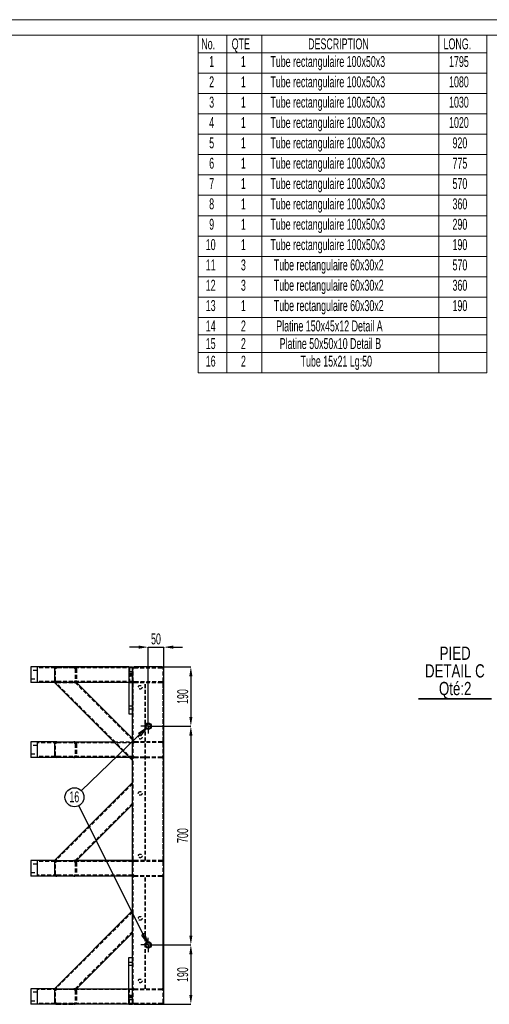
# Model space of a CAD drawing. Header units: millimetres. Extents: x -17 to 841, y -9 to 594.
# Tile 10 of 15: x 400 to 550, y 279 to 594. Entities that reach past the tile are written whole.
import ezdxf

# ---------------------------------------------------------------- set-up
doc = ezdxf.new("R2010")
doc.units = ezdxf.units.MM
doc.header["$PDSIZE"] = -1
doc.linetypes.add('CENTERX2', pattern=[20.32, 12.7, -2.54, 2.54, -2.54])
doc.linetypes.add('HIDDEN', pattern=[1.905, 1.27, -0.635])
for name, color, linetype in [('COTES', 1, 'Continuous'), ('NOTES', 6, 'Continuous'), ('TRAIT-FINS', 9, 'Continuous'), ('TRAIT-MIXTES', 3, 'CENTERX2'), ('TRAIT-TIRET', 2, 'HIDDEN')]:
    doc.layers.add(name, color=color, linetype=linetype)
doc.layers.add('TRAIT-FORT', color=4, linetype='Continuous', lineweight=25)
doc.styles.add('SLDTEXTSTYLE0', font='TXT', dxfattribs={"width": 0.75})
doc.styles.add('SLDTEXTSTYLE1', font='TXT', dxfattribs={"width": 0.605})
doc.dimstyles.new('SLDDIMSTYLE0', dxfattribs={"dimtxt": 3.5, "dimasz": 3, "dimexe": 0, "dimexo": 0.0625, "dimgap": 0.875, "dimtad": 1, "dimlfac": 10, "dimrnd": 1e-09, "dimzin": 12, "dimdsep": 46, "dimtxsty": 'SLDTEXTSTYLE1', "dimsah": 1, "dimcen": 0.09, "dimadec": 0, "dimazin": 3, "dimtfac": 1, "dimtofl": 0, "dimtmove": 0, "dimatfit": 3, "dimfxl": 1, "dimfrac": 2, "dimtolj": 1, "dimtzin": 12, "dimarcsym": 0})
doc.dimstyles.new('SLDDIMSTYLE1', dxfattribs={"dimtxt": 3.5, "dimasz": 3, "dimexe": 0, "dimexo": 0.0625, "dimgap": 0.875, "dimtad": 1, "dimlfac": 10, "dimrnd": 1e-09, "dimzin": 12, "dimdsep": 46, "dimtxsty": 'SLDTEXTSTYLE1', "dimsah": 1, "dimcen": 0.09, "dimadec": 0, "dimazin": 3, "dimtfac": 1, "dimtmove": 0, "dimatfit": 0, "dimfxl": 1, "dimfrac": 2, "dimtolj": 1, "dimtzin": 12, "dimarcsym": 0})
doc.dimstyles.new('SLDDIMSTYLE4', dxfattribs={"dimtxt": 0.18, "dimasz": 3, "dimexe": 0, "dimexo": 0.0625, "dimgap": 0, "dimtad": 0, "dimtih": 1, "dimtoh": 1, "dimdec": 0, "dimrnd": 1e-09, "dimzin": 0, "dimdsep": 46, "dimtxsty": 'Standard', "dimblk1": 'CLOSED', "dimblk2": 'CLOSED', "dimsah": 1, "dimcen": 0.09, "dimadec": 0, "dimazin": 0, "dimtfac": 3, "dimtdec": 0, "dimtofl": 0, "dimtmove": 0, "dimatfit": 3, "dimldrblk": 'CLOSED', "dimfxl": 1, "dimfrac": 2, "dimtolj": 1, "dimtzin": 0, "dimarcsym": 0})

# ---------------------------------------------------------------- blocks, each defined once
blk = doc.blocks.new('SW_TABLEANNOTATION_0')
at = {"color": 0, "linetype": 'Continuous', "lineweight": 18}
for p, q in [((0, 0), (0, -108.07)), ((92.22, 0), (0, 0)), ((9.16, 0), (9.16, -5.64)), ((20.29, 0), (20.29, -5.64)), ((76.91, 0), (76.91, -5.64)), ((92.22, -108.07), (92.22, 0)), ((0, -5.64), (92.22, -5.64)), ((9.16, -5.64), (9.16, -108.07)), ((20.29, -5.64), (20.29, -108.07)), ((76.91, -5.64), (76.91, -108.07)), ((0, -12.15), (92.22, -12.15)), ((0, -18.66), (92.22, -18.66)), ((0, -25.17), (92.22, -25.17)), ((0, -31.68), (92.22, -31.68)), ((0, -38.19), (92.22, -38.19)), ((0, -44.7), (92.22, -44.7)), ((0, -51.21), (92.22, -51.21)), ((0, -57.73), (92.22, -57.73)), ((0, -64.24), (92.22, -64.24)), ((0, -70.75), (92.22, -70.75)), ((0, -77.26), (92.22, -77.26)), ((0, -83.77), (92.22, -83.77)), ((0, -90.28), (92.22, -90.28)), ((0, -95.92), (92.22, -95.92)), ((0, -101.56), (92.22, -101.56)), ((0, -108.07), (92.22, -108.07))]:
    blk.add_line(p, q, dxfattribs=at)
at = {"color": 0, "linetype": 'Continuous', "lineweight": 18, "char_height": 3.5, "attachment_point": 1, "style": 'SLDTEXTSTYLE1'}
for s, insert in [('No.', (0.96, -1)), ('QTE', (10.68, -1)), ('DESCRIPTION', (35.13, -1)), ('LONG.', (78.43, -1)), ('1', (3.48, -6.64)), ('1', (13.63, -6.64)), ('Tube rectangulaire 100x50x3', (23.06, -6.64)), ('1795', (80.18, -6.64)), ('2', (3.48, -13.15)), ('1', (13.63, -13.15)), ('Tube rectangulaire 100x50x3', (23.06, -13.15)), ('1080', (80.18, -13.15)), ('3', (3.48, -19.66)), ('1', (13.63, -19.66)), ('Tube rectangulaire 100x50x3', (23.06, -19.66)), ('1030', (80.18, -19.66)), ('4', (3.48, -26.17)), ('1', (13.63, -26.17)), ('Tube rectangulaire 100x50x3', (23.06, -26.17)), ('1020', (80.18, -26.17)), ('5', (3.48, -32.68)), ('1', (13.63, -32.68)), ('Tube rectangulaire 100x50x3', (23.06, -32.68)), ('920', (81.28, -32.68)), ('6', (3.48, -39.19)), ('1', (13.63, -39.19)), ('Tube rectangulaire 100x50x3', (23.06, -39.19)), ('775', (81.28, -39.19)), ('7', (3.48, -45.7)), ('1', (13.63, -45.7)), ('Tube rectangulaire 100x50x3', (23.06, -45.7)), ('570', (81.28, -45.7)), ('8', (3.48, -52.21)), ('1', (13.63, -52.21)), ('Tube rectangulaire 100x50x3', (23.06, -52.21)), ('360', (81.28, -52.21)), ('9', (3.48, -58.73)), ('1', (13.63, -58.73)), ('Tube rectangulaire 100x50x3', (23.06, -58.73)), ('290', (81.28, -58.73)), ('10', (2.39, -65.24)), ('1', (13.63, -65.24)), ('Tube rectangulaire 100x50x3', (23.06, -65.24)), ('190', (81.28, -65.24)), ('11', (2.39, -71.75)), ('3', (13.63, -71.75)), ('Tube rectangulaire 60x30x2', (24.16, -71.75)), ('570', (81.28, -71.75)), ('12', (2.39, -78.26)), ('3', (13.63, -78.26)), ('Tube rectangulaire 60x30x2', (24.16, -78.26)), ('360', (81.28, -78.26)), ('13', (2.39, -84.77)), ('1', (13.63, -84.77)), ('Tube rectangulaire 60x30x2', (24.16, -84.77)), ('190', (81.28, -84.77)), ('14', (2.39, -91.28)), ('2', (13.63, -91.28)), ('Platine 150x45x12 Detail A', (24.93, -91.28)), ('15', (2.39, -96.92)), ('2', (13.63, -96.92)), ('Platine 50x50x10 Detail B', (26.02, -96.92)), ('16', (2.39, -102.56)), ('2', (13.63, -102.56)), ('Tube 15x21 Lg:50', (32.71, -102.56))]:
    blk.add_mtext(s, dxfattribs=dict(at, insert=insert))
blk = doc.blocks.new('_D_35')
at = {"layer": 'COTES', "color": 0, "lineweight": -2, "transparency": 16777216}
for p, q in [((443.64, 367.84), (454.93, 367.84)), ((454.93, 364.84), (454.93, 300.84)), ((443.64, 297.84), (454.93, 297.84))]:
    blk.add_line(p, q, dxfattribs=at)
at = {"layer": 'COTES', "color": 0, "transparency": 16777216}
for points in [[(454.43, 364.84), (455.43, 364.84), (454.93, 367.84)], [(454.43, 300.84), (455.43, 300.84), (454.93, 297.84)]]:
    blk.add_solid(points, dxfattribs=at)
at = {"layer": 'Defpoints', "color": 0, "transparency": 16777216}
for p in [(443.58, 367.84), (443.58, 297.84), (454.93, 297.84)]:
    blk.add_point(p, dxfattribs=at)
at = {"layer": 'COTES', "color": 0, "transparency": 16777216, "insert": (450.55, 332.84), "char_height": 3.5, "attachment_point": 2, "rotation": 90, "style": 'SLDTEXTSTYLE1'}
blk.add_mtext('\\A1;700', dxfattribs=at)
blk = doc.blocks.new('_D_36')
at = {"layer": 'COTES', "color": 0, "lineweight": -2, "transparency": 16777216}
for p, q in [((445.84, 386.84), (454.93, 386.84)), ((454.93, 383.84), (454.93, 370.84)), ((443.64, 367.84), (454.93, 367.84))]:
    blk.add_line(p, q, dxfattribs=at)
at = {"layer": 'COTES', "color": 0, "transparency": 16777216}
for points in [[(454.43, 383.84), (455.43, 383.84), (454.93, 386.84)], [(454.43, 370.84), (455.43, 370.84), (454.93, 367.84)]]:
    blk.add_solid(points, dxfattribs=at)
at = {"layer": 'Defpoints', "color": 0, "transparency": 16777216}
for p in [(445.78, 386.84), (443.58, 367.84), (454.93, 367.84)]:
    blk.add_point(p, dxfattribs=at)
at = {"layer": 'COTES', "color": 0, "transparency": 16777216, "insert": (450.55, 377.34), "char_height": 3.5, "attachment_point": 2, "rotation": 90, "style": 'SLDTEXTSTYLE1'}
blk.add_mtext('\\A1;190', dxfattribs=at)
blk = doc.blocks.new('_D_37')
at = {"layer": 'COTES', "color": 0, "lineweight": -2, "transparency": 16777216}
for p, q in [((438.28, 393.16), (435.28, 393.16)), ((441.28, 370.2), (441.28, 393.16)), ((441.28, 393.16), (446.28, 393.16)), ((446.28, 386.4), (446.28, 393.16)), ((449.28, 393.16), (452.28, 393.16))]:
    blk.add_line(p, q, dxfattribs=at)
at = {"layer": 'COTES', "color": 0, "transparency": 16777216}
for points in [[(438.28, 393.66), (438.28, 392.66), (441.28, 393.16)], [(449.28, 393.66), (449.28, 392.66), (446.28, 393.16)]]:
    blk.add_solid(points, dxfattribs=at)
at = {"layer": 'Defpoints', "color": 0, "transparency": 16777216}
for p in [(446.28, 393.16), (446.28, 386.34), (441.28, 370.14)]:
    blk.add_point(p, dxfattribs=at)
at = {"layer": 'COTES', "color": 0, "transparency": 16777216, "insert": (443.78, 397.54), "char_height": 3.5, "attachment_point": 2, "style": 'SLDTEXTSTYLE1'}
blk.add_mtext('\\A1;50', dxfattribs=at)
blk = doc.blocks.new('_D_38')
at = {"layer": 'COTES', "color": 0, "lineweight": -2, "transparency": 16777216}
for p, q in [((443.64, 297.84), (454.93, 297.84)), ((454.93, 294.84), (454.93, 281.84)), ((445.84, 278.84), (454.93, 278.84))]:
    blk.add_line(p, q, dxfattribs=at)
at = {"layer": 'COTES', "color": 0, "transparency": 16777216}
for points in [[(454.43, 294.84), (455.43, 294.84), (454.93, 297.84)], [(454.43, 281.84), (455.43, 281.84), (454.93, 278.84)]]:
    blk.add_solid(points, dxfattribs=at)
at = {"layer": 'Defpoints', "color": 0, "transparency": 16777216}
for p in [(443.58, 297.84), (445.78, 278.84), (454.93, 278.84)]:
    blk.add_point(p, dxfattribs=at)
at = {"layer": 'COTES', "color": 0, "transparency": 16777216, "insert": (450.55, 288.34), "char_height": 3.5, "attachment_point": 2, "rotation": 90, "style": 'SLDTEXTSTYLE1'}
blk.add_mtext('\\A1;190', dxfattribs=at)
blk = doc.blocks.new('SW_NOTE_4')
at = {"layer": 'NOTES', "color": 0}
blk.add_circle((-2.18, -2.11), 3.04, dxfattribs=at)
at = {"layer": 'NOTES', "color": 0, "insert": (-2.23, -0.22), "char_height": 3.5, "attachment_point": 2, "style": 'SLDTEXTSTYLE1'}
blk.add_mtext('16', dxfattribs=at)
blk = doc.blocks.new('_Closed')
at = {"color": 0, "linetype": 'ByBlock', "lineweight": -2}
for p, q in [((-1, 0.166667), (0, 0)), ((-1, 0.166667), (-1, -0.166667)), ((0, 0), (-1, -0.166667)), ((0, 0), (-1, 0))]:
    blk.add_line(p, q, dxfattribs=at)
blk = doc.blocks.new('SW_CENTERMARKSYMBOL_17')
at = {"layer": 'TRAIT-MIXTES', "color": 0}
for p, q in [((-1.25, 0), (-2.3, 0)), ((0, 0), (-1.25, 0)), ((0, 1.25), (0, 2.3)), ((0, 0), (0, 1.25)), ((0, 0), (0, -1.25)), ((0, 0), (1.25, 0)), ((1.25, 0), (2.3, 0)), ((0, -1.25), (0, -2.3))]:
    blk.add_line(p, q, dxfattribs=at)
blk = doc.blocks.new('SW_CENTERMARKSYMBOL_18')
at = {"layer": 'TRAIT-MIXTES', "color": 0}
for p, q in [((-1.25, 0), (-2.3, 0)), ((0, 0), (-1.25, 0)), ((0, 1.25), (0, 2.3)), ((0, 0), (0, 1.25)), ((0, 0), (0, -1.25)), ((0, 0), (1.25, 0)), ((1.25, 0), (2.3, 0)), ((0, -1.25), (0, -2.3))]:
    blk.add_line(p, q, dxfattribs=at)
blk = doc.blocks.new('SW_NOTE_31')
at = {"layer": 'NOTES', "color": 0}
for p, q in [((-23.43, 0), (0, 0)), ((0, 0), (-23.43, 0)), ((-23.43, 0), (0, 0)), ((0, 0), (-23.43, 0)), ((-23.43, 0), (0, 0)), ((0, 0), (-23.43, 0))]:
    blk.add_line(p, q, dxfattribs=at)
at = {"layer": 'NOTES', "color": 0, "char_height": 4.233, "attachment_point": 2, "style": 'SLDTEXTSTYLE0'}
for s, insert in [('PIED', (-11.65, 16.76)), ('DETAIL C', (-11.76, 11.11)), ('Qté:2', (-11.65, 5.47))]:
    blk.add_mtext(s, dxfattribs=dict(at, insert=insert))

msp = doc.modelspace()

# ---------------------------------------------------------------- linework, layer by layer
at = {"lineweight": 18}
for p, q in [((841, 594), (0, 594)), ((836, 589), (5, 589))]:
    msp.add_line(p, q, dxfattribs=at)
at = {"layer": 'TRAIT-FINS', "lineweight": 18}
for p, q in [((435.280491, 384.735432), (436.280491, 384.735432)), ((435.280491, 384.735432), (436.280491, 384.735432)), ((435.280491, 383.935432), (436.280491, 383.935432)), ((435.280491, 383.935432), (436.280491, 383.935432)), ((436.280491, 383.935432), (436.280491, 383.985432)), ((436.280491, 383.935432), (436.280491, 383.985432)), ((435.280491, 281.735432), (436.280491, 281.735432)), ((435.280491, 281.735432), (436.280491, 281.735432)), ((435.280491, 280.935432), (436.280491, 280.935432)), ((435.280491, 280.935432), (436.280491, 280.935432)), ((436.280491, 280.935432), (436.280491, 281.735432)), ((436.280491, 280.935432), (436.280491, 281.735432))]:
    msp.add_line(p, q, dxfattribs=at)
at = {"layer": 'TRAIT-FORT', "lineweight": 25}
for p, q in [((405.780491, 386.835532), (403.780491, 386.835532)), ((403.780491, 386.835532), (403.780491, 381.835532)), ((405.780491, 386.835532), (405.780491, 381.835532)), ((435.080491, 386.835432), (405.780491, 386.835432)), ((411.280491, 386.225432), (411.280491, 382.435432)), ((412.129019, 386.825432), (435.080491, 386.825432)), ((435.080491, 386.835432), (435.080491, 371.835432)), ((435.080491, 386.835432), (436.280491, 386.835432)), ((436.280491, 386.835432), (436.280491, 371.835432)), ((436.280491, 279.335432), (436.280491, 386.335432)), ((445.780491, 386.835432), (436.780491, 386.835432)), ((446.280491, 279.335432), (446.280491, 386.335432)), ((405.780491, 381.835532), (403.780491, 381.835532)), ((411.29482, 381.835632), (405.780491, 381.835632)), ((436.280491, 356.835632), (411.280491, 381.835632)), ((411.29482, 381.835632), (412.129019, 381.835632)), ((435.080491, 381.835432), (412.129019, 381.835432)), ((418.351759, 381.835432), (436.280491, 363.9067)), ((435.080491, 371.835432), (436.280491, 371.835432)), ((405.780491, 362.835532), (403.780491, 362.835532)), ((403.780491, 362.835532), (403.780491, 357.835532)), ((405.780491, 362.835532), (405.780491, 357.835532)), ((412.129019, 362.835432), (405.780491, 362.835432)), ((412.129019, 362.835432), (430.280691, 362.835432)), ((411.280491, 362.235432), (411.280491, 358.445432)), ((405.780491, 357.835532), (403.780491, 357.835532)), ((435.280491, 357.835632), (405.780491, 357.835632)), ((435.270691, 357.845432), (412.129019, 357.845432)), ((411.280491, 324.835232), (436.280491, 349.835232)), ((436.280491, 342.764164), (418.351559, 324.835232)), ((405.780491, 324.835332), (403.780491, 324.835332)), ((403.780491, 324.835332), (403.780491, 319.835332)), ((405.780491, 324.835332), (405.780491, 319.835332)), ((411.292311, 324.835232), (405.780491, 324.835232)), ((412.129019, 324.835232), (411.292311, 324.835232)), ((412.129019, 324.835232), (417.503031, 324.835232)), ((412.129019, 324.825432), (436.280491, 324.825432)), ((418.339739, 324.835232), (417.503031, 324.835232)), ((436.280491, 324.835232), (418.339739, 324.835232)), ((411.280491, 324.225432), (411.280491, 320.435432)), ((405.780491, 319.835332), (403.780491, 319.835332)), ((412.129019, 319.835432), (405.780491, 319.835432)), ((436.280491, 319.835432), (412.129019, 319.835432)), ((411.280491, 283.835232), (436.280491, 308.835232)), ((436.280491, 301.764164), (418.351559, 283.835232)), ((435.080491, 278.835432), (435.080491, 293.835432)), ((435.080491, 293.835432), (436.280491, 293.835432)), ((436.280491, 278.835432), (436.280491, 293.835432)), ((405.780491, 283.835332), (403.780491, 283.835332)), ((403.780491, 283.835332), (403.780491, 278.835332)), ((405.780491, 283.835332), (405.780491, 278.835332)), ((411.292359, 283.835232), (405.780491, 283.835232)), ((412.129019, 283.835232), (411.292359, 283.835232)), ((412.129019, 283.835232), (435.080491, 283.835232)), ((418.351759, 283.835432), (435.080491, 283.835432)), ((411.280491, 283.235232), (411.280491, 279.445232)), ((405.780491, 278.835332), (403.780491, 278.835332)), ((435.080491, 278.835432), (405.780491, 278.835432)), ((435.080491, 278.845232), (412.129019, 278.845232)), ((435.080491, 278.835432), (436.280491, 278.835432)), ((436.780491, 278.835432), (445.780491, 278.835432))]:
    msp.add_line(p, q, dxfattribs=at)
for centre, radius in [((441.280491, 367.835432), 1.05), ((441.280491, 367.835432), 0.75), ((441.280491, 297.835432), 1.05), ((441.280491, 297.835432), 0.75)]:
    msp.add_circle(centre, radius, dxfattribs=at)
for centre, start, end in [((436.780491, 386.335432), 90, 180), ((445.780491, 386.335432), 0, 90), ((436.780491, 279.335432), 180, 270), ((445.780491, 279.335432), 270, 360)]:
    msp.add_arc(centre, 0.5, start, end, dxfattribs=at)
for centre, major_axis, start_param, end_param in [((412.129019, 386.225432), (-0.848528, 0), 4.7123889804, 6.2831853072), ((412.129019, 382.435432), (0.848528, 0), 3.1415926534, 4.7123889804), ((412.129019, 362.235432), (-0.848528, 0), 4.7123889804, 6.2831853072), ((412.129019, 358.445432), (0.848528, 0), 3.1415926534, 4.7123889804), ((412.129019, 324.225432), (-0.848528, 0), 4.7123889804, 6.2831853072), ((412.129019, 320.435432), (0.848528, 0), 3.1415926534, 4.7123889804), ((412.129019, 283.235232), (-0.848528, 0), 4.7123889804, 6.2831853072), ((412.129019, 279.445232), (0.848528, 0), 3.1415926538, 4.7123889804)]:
    msp.add_ellipse(centre, major_axis=major_axis, ratio=0.7071067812, start_param=start_param, end_param=end_param, dxfattribs=at)
at = {"layer": 'TRAIT-TIRET'}
for p, q in [((405.780491, 385.685532), (403.780491, 385.685532)), ((436.280491, 386.535432), (405.780491, 386.535432)), ((411.280491, 386.235432), (411.280491, 386.225632)), ((411.280491, 386.225432), (411.280491, 386.225632)), ((411.704755, 386.225632), (411.704755, 386.235432)), ((411.704755, 386.225632), (411.704755, 386.225432)), ((411.704755, 382.435432), (411.704755, 386.225432)), ((412.129019, 386.825632), (417.503031, 386.825632)), ((417.503031, 386.525632), (412.129019, 386.525632)), ((436.280491, 386.525432), (412.129019, 386.525432)), ((417.503031, 386.825632), (436.280491, 386.825632)), ((436.280491, 386.525632), (417.503031, 386.525632)), ((417.927295, 386.235432), (417.927295, 386.225632)), ((417.927295, 386.225432), (417.927295, 386.225632)), ((417.927295, 386.225432), (417.927295, 382.435432)), ((418.351559, 386.235432), (418.351559, 386.225632)), ((418.351559, 386.225432), (418.351559, 386.225632)), ((418.351559, 386.225432), (418.351559, 382.435432)), ((435.080491, 386.825432), (436.280491, 386.825432)), ((436.280491, 385.260432), (435.080491, 385.260432)), ((435.280491, 386.835432), (435.280491, 381.835432)), ((436.280491, 384.685432), (435.280491, 384.685432)), ((436.530491, 279.335432), (436.530491, 386.335432)), ((436.780491, 386.585432), (445.780491, 386.585432)), ((438.130491, 386.835432), (438.130491, 386.585432)), ((439.330491, 386.585432), (439.330491, 386.835432)), ((446.030491, 279.335432), (446.030491, 386.335432)), ((403.780491, 382.985532), (405.780491, 382.985532)), ((436.280491, 382.135632), (405.780491, 382.135632)), ((436.280491, 357.259896), (411.704755, 381.835632)), ((436.280491, 382.145432), (412.129019, 382.145432)), ((436.280491, 382.135432), (412.129019, 382.135432)), ((436.280491, 381.845432), (412.129019, 381.845432)), ((412.129019, 381.835632), (417.503031, 381.835632)), ((417.503031, 381.835632), (418.33723, 381.835632)), ((436.280491, 363.482436), (417.927295, 381.835632)), ((436.280491, 381.835632), (418.33723, 381.835632)), ((418.351559, 381.835632), (418.351759, 381.835432)), ((435.080491, 384.410432), (436.280491, 384.410432)), ((435.280491, 381.835432), (435.080491, 381.835432)), ((435.280491, 383.985432), (436.280491, 383.985432)), ((435.280491, 381.835432), (436.280491, 381.835432)), ((436.280491, 381.835432), (436.780491, 381.835432)), ((445.780491, 382.085432), (436.780491, 382.085432)), ((436.780491, 381.835432), (445.780491, 381.835432)), ((438.130491, 382.085432), (438.130491, 381.835432)), ((439.330491, 381.835432), (439.330491, 382.085432)), ((440.280491, 324.835432), (440.280491, 381.835432)), ((440.480491, 324.835432), (440.480491, 381.835432)), ((445.880491, 381.835432), (445.780491, 381.835432)), ((446.280491, 381.835432), (445.880491, 381.835432)), ((446.080491, 324.835432), (446.080491, 381.835432)), ((436.280491, 374.260432), (435.080491, 374.260432)), ((435.080491, 373.410432), (436.280491, 373.410432)), ((412.129019, 362.535432), (405.780491, 362.535432)), ((436.280491, 362.535432), (412.129019, 362.535432)), ((430.280691, 362.835432), (436.280491, 362.835432)), ((436.780491, 362.835432), (436.280491, 362.835432)), ((445.780491, 362.835432), (436.780491, 362.835432)), ((445.780491, 362.585432), (436.780491, 362.585432)), ((438.130491, 362.835432), (438.130491, 362.585432)), ((439.330491, 362.585432), (439.330491, 362.835432)), ((446.280491, 362.835432), (445.780491, 362.835432)), ((405.780491, 361.685532), (403.780491, 361.685532)), ((411.704755, 358.445432), (411.704755, 362.235432)), ((417.927295, 362.235432), (417.927295, 358.445432)), ((418.351559, 362.235432), (418.351559, 358.445432)), ((403.780491, 358.985532), (405.780491, 358.985532)), ((436.280491, 358.135632), (405.780491, 358.135632)), ((436.280491, 358.145432), (412.129019, 358.145432)), ((436.280491, 357.845432), (435.270691, 357.845432)), ((436.280491, 357.835632), (435.280491, 357.835632)), ((436.780491, 358.085432), (445.780491, 358.085432)), ((436.780491, 357.835432), (445.780491, 357.835432)), ((438.130491, 358.085432), (438.130491, 357.835432)), ((439.330491, 357.835432), (439.330491, 358.085432)), ((436.280491, 349.410968), (411.704755, 324.835232)), ((436.280491, 343.188428), (417.927295, 324.835232)), ((436.780491, 324.835432), (436.280491, 324.835432)), ((445.780491, 324.835432), (436.780491, 324.835432)), ((445.880491, 324.835432), (445.780491, 324.835432)), ((446.280491, 324.835432), (445.880491, 324.835432)), ((405.780491, 323.685332), (403.780491, 323.685332)), ((436.280491, 324.535232), (405.780491, 324.535232)), ((411.704755, 320.435432), (411.704755, 324.225432)), ((436.280491, 324.525432), (412.129019, 324.525432)), ((417.927295, 324.225432), (417.927295, 320.435432)), ((418.351559, 324.225432), (418.351559, 320.435432)), ((445.780491, 324.585432), (436.780491, 324.585432)), ((403.780491, 320.985332), (405.780491, 320.985332)), ((412.129019, 320.135432), (405.780491, 320.135432)), ((436.280491, 320.135432), (412.129019, 320.135432)), ((436.280491, 319.835432), (436.780491, 319.835432)), ((436.780491, 320.085432), (445.780491, 320.085432)), ((436.780491, 319.835432), (445.780491, 319.835432)), ((440.280491, 283.835432), (440.280491, 319.835432)), ((440.480491, 283.835432), (440.480491, 319.835432)), ((445.880491, 319.835432), (445.780491, 319.835432)), ((446.280491, 319.835432), (445.880491, 319.835432)), ((446.080491, 283.835432), (446.080491, 319.835432)), ((436.280491, 308.410968), (411.704755, 283.835232)), ((436.280491, 302.188428), (417.927295, 283.835232)), ((436.280491, 292.260432), (435.080491, 292.260432)), ((435.080491, 291.410432), (436.280491, 291.410432)), ((436.530491, 292.260432), (436.280491, 292.260432)), ((436.280491, 291.410432), (436.530491, 291.410432)), ((412.129019, 283.835432), (417.503031, 283.835432)), ((417.503031, 283.835432), (418.351759, 283.835432)), ((435.080491, 283.835432), (435.280491, 283.835432)), ((435.080491, 283.835232), (436.280491, 283.835232)), ((435.280491, 278.835432), (435.280491, 283.835432)), ((435.280491, 283.835432), (436.280491, 283.835432)), ((436.780491, 283.835432), (436.280491, 283.835432)), ((436.780491, 283.835432), (445.780491, 283.835432)), ((445.880491, 283.835432), (445.780491, 283.835432)), ((446.280491, 283.835432), (445.880491, 283.835432)), ((405.780491, 282.685332), (403.780491, 282.685332)), ((412.129019, 283.535232), (405.780491, 283.535232)), ((411.280491, 283.235232), (411.280491, 283.235432)), ((411.704755, 283.235432), (411.704755, 283.235232)), ((411.704755, 279.445232), (411.704755, 283.235232)), ((417.503031, 283.535432), (412.129019, 283.535432)), ((436.280491, 283.535232), (412.129019, 283.535232)), ((436.280491, 283.535432), (417.503031, 283.535432)), ((417.927295, 283.235232), (417.927295, 283.235432)), ((417.927295, 283.235232), (417.927295, 279.445232)), ((418.351559, 283.235232), (418.351559, 283.235432)), ((418.351559, 283.235232), (418.351559, 279.445232)), ((436.280491, 281.260432), (435.080491, 281.260432)), ((436.280491, 281.685432), (435.280491, 281.685432)), ((435.280491, 280.985432), (436.280491, 280.985432)), ((436.530491, 281.260432), (436.280491, 281.260432)), ((436.780491, 283.585432), (445.780491, 283.585432)), ((403.780491, 279.985332), (405.780491, 279.985332)), ((436.280491, 279.135432), (405.780491, 279.135432)), ((412.129019, 279.145432), (417.503031, 279.145432)), ((436.280491, 279.145232), (412.129019, 279.145232)), ((412.129019, 278.845432), (417.503031, 278.845432)), ((436.280491, 279.145432), (417.503031, 279.145432)), ((436.280491, 278.845432), (417.503031, 278.845432)), ((435.080491, 280.410432), (436.280491, 280.410432)), ((436.280491, 278.845232), (435.080491, 278.845232)), ((436.280491, 280.410432), (436.530491, 280.410432)), ((445.780491, 279.085432), (436.780491, 279.085432))]:
    msp.add_line(p, q, dxfattribs=at)
for centre in [(438.730491, 380.335432), (438.730491, 364.335432), (438.730491, 346.335432), (438.730491, 326.335432), (438.730491, 306.335432), (438.730491, 286.335432)]:
    msp.add_circle(centre, 0.6, dxfattribs=at)
for centre, radius, start, end in [((436.780491, 386.335432), 0.25, 90, 180), ((445.780491, 386.335432), 0.25, 0, 90), ((436.780491, 382.335432), 0.5, 180, 270), ((436.780491, 382.335432), 0.25, 180, 270), ((445.780491, 382.335432), 0.5, 270, 0), ((445.780491, 382.335432), 0.25, 270, 0), ((436.780491, 362.335432), 0.5, 90, 180), ((436.780491, 362.335432), 0.25, 90, 180), ((445.780491, 362.335432), 0.5, 0, 90), ((445.780491, 362.335432), 0.25, 0, 90), ((436.780491, 358.335432), 0.5, 180, 270), ((436.780491, 358.335432), 0.25, 180, 270), ((445.780491, 358.335432), 0.5, 270, 360), ((445.780491, 358.335432), 0.25, 270, 0), ((436.780491, 324.335432), 0.5, 90, 180), ((445.780491, 324.335432), 0.5, 0, 90), ((436.780491, 324.335432), 0.25, 90, 180), ((445.780491, 324.335432), 0.25, 0, 90), ((436.780491, 320.335432), 0.5, 180, 270), ((436.780491, 320.335432), 0.25, 180, 270), ((445.780491, 320.335432), 0.25, 270, 0), ((445.780491, 320.335432), 0.5, 270, 0), ((436.780491, 283.335432), 0.5, 90, 180), ((445.780491, 283.335432), 0.5, 0, 90), ((436.780491, 283.335432), 0.25, 90, 180), ((445.780491, 283.335432), 0.25, 0, 90), ((436.780491, 279.335432), 0.25, 180, 270), ((445.780491, 279.335432), 0.25, 270, 360)]:
    msp.add_arc(centre, radius, start, end, dxfattribs=at)
for centre, major_axis, start_param, end_param in [((412.129019, 386.235432), (-0.848528, 0), 4.7123889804, 6.2831853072), ((412.129019, 386.235432), (-0.424264, 0), 4.7123889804, 6.2831853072), ((412.129019, 386.225632), (-0.424264, 0), 4.7123889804, 6.2831853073), ((412.129019, 386.225432), (-0.424264, 0), 4.7123889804, 6.2831853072), ((417.503031, 386.235432), (0.848528, 0), 0, 1.5707963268), ((417.503031, 386.225632), (-0.848528, 0), 3.1415926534, 4.7123889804), ((417.503031, 386.225432), (0.848528, 0), 0, 1.5707963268), ((417.503031, 386.235432), (-0.424264, 0), 3.1415926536, 4.7123889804), ((417.503031, 386.225632), (-0.424264, 0), 3.1415926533, 4.7123889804), ((417.503031, 386.225432), (-0.424264, 0), 3.1415926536, 4.7123889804), ((412.129019, 382.445432), (0.848528, 0), 3.1415926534, 4.7123889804), ((412.129019, 382.445432), (-0.424264, 0), 0.0000000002, 1.5707963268), ((412.129019, 382.435632), (-0.424264, 0), 0, 1.5707963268), ((412.129019, 382.435432), (-0.424264, 0), 0.0000000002, 1.5707963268), ((417.503031, 382.445432), (-0.424264, 0), 1.5707963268, 3.1415926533), ((417.503031, 382.445432), (-0.848528, 0), 1.5707963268, 3.1415926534), ((417.503031, 382.435632), (0.848528, 0), 4.7123889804, 6.2831853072), ((417.503031, 382.435632), (-0.424264, 0), 1.5707963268, 3.1415926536), ((417.503031, 382.435432), (-0.424264, 0), 1.5707963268, 3.1415926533), ((417.503031, 382.435432), (-0.848528, 0), 1.5707963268, 3.1415926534), ((412.129019, 362.235432), (-0.424264, 0), 4.7123889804, 6.2831853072), ((417.503031, 362.235432), (0.848528, 0), 0, 1.5707963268), ((417.503031, 362.235432), (-0.424264, 0), 3.1415926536, 4.7123889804), ((412.129019, 358.445432), (-0.424264, 0), 0.0000000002, 1.5707963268), ((417.503031, 358.445432), (-0.424264, 0), 1.5707963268, 3.1415926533), ((417.503031, 358.445432), (-0.848528, 0), 1.5707963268, 3.1415926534), ((417.503031, 324.225432), (0.848528, 0), 0, 1.5707963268), ((412.129019, 324.225432), (-0.424264, 0), 4.7123889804, 6.2831853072), ((417.503031, 324.225432), (-0.424264, 0), 3.1415926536, 4.7123889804), ((412.129019, 320.435432), (-0.424264, 0), 0.0000000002, 1.5707963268), ((417.503031, 320.435432), (-0.424264, 0), 1.5707963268, 3.1415926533), ((417.503031, 320.435432), (-0.848528, 0), 1.5707963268, 3.1415926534), ((417.503031, 283.235432), (-0.848528, 0), 3.1415926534, 4.7123889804), ((417.503031, 283.235232), (0.848528, 0), 0, 1.5707963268), ((412.129019, 283.235432), (-0.424264, 0), 4.7123889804, 6.2831853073), ((412.129019, 283.235232), (-0.424264, 0), 4.7123889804, 6.2831853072), ((417.503031, 283.235432), (-0.424264, 0), 3.1415926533, 4.7123889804), ((417.503031, 283.235232), (-0.424264, 0), 3.1415926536, 4.7123889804), ((412.129019, 279.445432), (-0.424264, 0), 0, 1.5707963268), ((412.129019, 279.445232), (-0.424264, 0), 0.0000000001, 1.5707963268), ((417.503031, 279.445432), (0.848528, 0), 4.7123889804, 6.2831853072), ((417.503031, 279.445432), (-0.424264, 0), 1.5707963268, 3.1415926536), ((417.503031, 279.445232), (-0.424264, 0), 1.5707963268, 3.1415926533), ((417.503031, 279.445232), (-0.848528, 0), 1.5707963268, 3.1415926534)]:
    msp.add_ellipse(centre, major_axis=major_axis, ratio=0.7071067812, start_param=start_param, end_param=end_param, dxfattribs=at)

# ---------------------------------------------------------------- block references
at = {"lineweight": 18}
msp.add_blockref('SW_TABLEANNOTATION_0', (457.310792, 589), dxfattribs=at)
at = {"layer": 'NOTES'}
for name, p in [('SW_NOTE_31', (551.089918, 376.566757)), ('SW_NOTE_4', (419.894563, 347.21654))]:
    msp.add_blockref(name, p, dxfattribs=at)
at = {"layer": 'TRAIT-MIXTES'}
for name, p in [('SW_CENTERMARKSYMBOL_17', (441.280491, 367.835432)), ('SW_CENTERMARKSYMBOL_18', (441.280491, 297.835432))]:
    msp.add_blockref(name, p, dxfattribs=at)

# ---------------------------------------------------------------- dimensions: what is measured, and where the dimension line sits
at = {"layer": 'COTES'}
dim = msp.add_linear_dim(base=(446.280491, 393.162856), p1=(441.280491, 370.135432), p2=(446.280491, 386.335432), dimstyle='SLDDIMSTYLE1', dxfattribs=at)
dim.commit()
dim.dimension.update_dxf_attribs({"geometry": '_D_37', "text_midpoint": (443.780491, 393.162856), "dimtype": 160})
for base, p1, p2, picture, middle in [((454.926223, 367.835432), (445.780491, 386.835432), (443.580491, 367.835432), '_D_36', (454.926223, 377.335432)), ((454.926223, 297.835432), (443.580491, 367.835432), (443.580491, 297.835432), '_D_35', (454.926223, 332.835432)), ((454.926223, 278.835432), (443.580491, 297.835432), (445.780491, 278.835432), '_D_38', (454.926223, 288.335432))]:
    dim = msp.add_linear_dim(base=base, p1=p1, p2=p2, angle=90, dimstyle='SLDDIMSTYLE0', dxfattribs=at)
    dim.commit()
    dim.dimension.update_dxf_attribs({"geometry": picture, "text_midpoint": middle, "dimtype": 160})

# ---------------------------------------------------------------- leaders
at = {"layer": 'NOTES'}
for points in [[(440.706746, 367.352403), (419.894563, 347.21654)], [(441.058948, 298.551965), (419.073163, 342.388484)]]:
    msp.add_leader(points, dimstyle='SLDDIMSTYLE4', dxfattribs=at)

doc.saveas('drawing.dxf')
